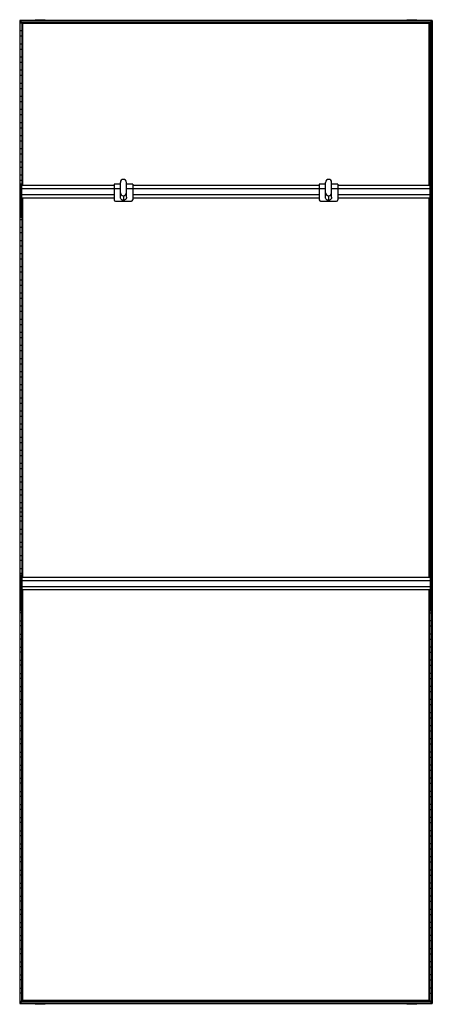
# Model space of a CAD drawing. Header units: millimetres. Extents: x -503 to 503, y -1202 to 1202.
import ezdxf

# ---------------------------------------------------------------- set-up
doc = ezdxf.new("R2010")
doc.units = ezdxf.units.MM

msp = doc.modelspace()

# ---------------------------------------------------------------- linework, layer by layer
at = {"color": 7, "linetype": 'Continuous', "lineweight": 25}
for p, q in [((-465, 1201.6), (-465, 1200)), ((-465, 1201.6), (-440.8, 1201.6)), ((-452.9, 1200), (-452.9, 1201.6)), ((-440.8, 1200), (-440.8, 1201.6)), ((440.8, 1201.6), (440.8, 1200)), ((440.8, 1201.6), (465, 1201.6)), ((452.9, 1200), (452.9, 1201.6)), ((465, 1200), (465, 1201.6)), ((-502.9, 1200), (-502.9, -1200)), ((502.9, 1200), (-502.9, 1200)), ((-502.5, 1199.7), (-502.5, -1199.7)), ((-502.5, 1199.7), (-501.7, 1198.8)), ((502.5, 1199.7), (-502.5, 1199.7)), ((-501.7, -1198.8), (-501.7, 1198.8)), ((501.7, 1198.8), (-501.7, 1198.8)), ((-501.4, -1198.5), (-501.4, 1198.5)), ((-497.6, 1194.8), (-501.4, 1198.5)), ((501.4, 1198.5), (-501.4, 1198.5)), ((-501.4, 1193.8), (-497.6, 1193.8)), ((-497.6, 1194.8), (-497.6, 797.2)), ((497.6, 1194.8), (-497.6, 1194.8)), ((-497.3, 1194.4), (-496.5, 1193.6)), ((497.3, 1194.4), (-497.3, 1194.4)), ((-497.3, 797.2), (-497.3, 1194.4)), ((496.5, 1193.6), (-496.5, 1193.6)), ((-496.5, 1193.6), (-496.5, 797.2)), ((-496.1, 797.2), (-496.1, 1193.2)), ((-495.4, 1192.5), (-496.1, 1193.2)), ((496.1, 1193.2), (-496.1, 1193.2)), ((-495.4, 797.2), (-495.4, 1192.5)), ((495.4, 1192.5), (-495.4, 1192.5)), ((495.4, 1192.5), (496.1, 1193.2)), ((495.4, 797.2), (495.4, 1192.5)), ((496.1, 797.2), (496.1, 1193.2)), ((497.3, 1194.4), (496.5, 1193.6)), ((496.5, 1193.6), (496.5, 797.2)), ((497.3, 797.2), (497.3, 1194.4)), ((497.6, 1194.8), (501.4, 1198.5)), ((497.6, 1194.8), (497.6, 797.2)), ((501.4, 1193.8), (497.6, 1193.8)), ((501.4, -1198.5), (501.4, 1198.5)), ((501.7, 1198.8), (502.5, 1199.7)), ((501.7, -1198.8), (501.7, 1198.8)), ((502.5, 1199.7), (502.5, -1199.7)), ((502.9, 1200), (502.9, -1200)), ((-497.6, 1174.2), (-501.4, 1174.2)), ((-501.4, 1161.8), (-497.6, 1161.8)), ((497.6, 1174.2), (501.4, 1174.2)), ((501.4, 1161.8), (497.6, 1161.8)), ((-497.6, 1142.2), (-501.4, 1142.2)), ((-501.4, 1129.8), (-497.6, 1129.8)), ((497.6, 1142.2), (501.4, 1142.2)), ((501.4, 1129.8), (497.6, 1129.8)), ((-497.6, 1110.2), (-501.4, 1110.2)), ((497.6, 1110.2), (501.4, 1110.2)), ((-501.4, 1097.8), (-497.6, 1097.8)), ((501.4, 1097.8), (497.6, 1097.8)), ((-497.6, 1078.2), (-501.4, 1078.2)), ((-501.4, 1065.8), (-497.6, 1065.8)), ((497.6, 1078.2), (501.4, 1078.2)), ((501.4, 1065.8), (497.6, 1065.8)), ((-497.6, 1046.2), (-501.4, 1046.2)), ((-501.4, 1033.8), (-497.6, 1033.8)), ((497.6, 1046.2), (501.4, 1046.2)), ((501.4, 1033.8), (497.6, 1033.8)), ((-497.6, 1014.2), (-501.4, 1014.2)), ((497.6, 1014.2), (501.4, 1014.2)), ((-501.4, 1001.8), (-497.6, 1001.8)), ((501.4, 1001.8), (497.6, 1001.8)), ((-497.6, 982.2), (-501.4, 982.2)), ((-501.4, 969.8), (-497.6, 969.8)), ((497.6, 982.2), (501.4, 982.2)), ((501.4, 969.8), (497.6, 969.8)), ((-497.6, 950.2), (-501.4, 950.2)), ((-501.4, 937.8), (-497.6, 937.8)), ((497.6, 950.2), (501.4, 950.2)), ((501.4, 937.8), (497.6, 937.8)), ((-497.6, 918.2), (-501.4, 918.2)), ((497.6, 918.2), (501.4, 918.2)), ((-501.4, 905.8), (-497.6, 905.8)), ((501.4, 905.8), (497.6, 905.8)), ((-497.6, 886.2), (-501.4, 886.2)), ((-501.4, 873.8), (-497.6, 873.8)), ((497.6, 886.2), (501.4, 886.2)), ((501.4, 873.8), (497.6, 873.8)), ((-497.6, 854.2), (-501.4, 854.2)), ((-501.4, 841.8), (-497.6, 841.8)), ((497.6, 854.2), (501.4, 854.2)), ((501.4, 841.8), (497.6, 841.8)), ((-497.6, 822.2), (-501.4, 822.2)), ((497.6, 822.2), (501.4, 822.2)), ((-501.4, 809.8), (-497.6, 809.8)), ((-498, 800.2), (-501, 800.2)), ((-501, 718.8), (-501, 800.2)), ((-498, 718.8), (-498, 800.2)), ((-272.5, 797.2), (-498, 797.2)), ((-257.5, 800.4), (-272.5, 800.4)), ((-272.5, 800.4), (-272.5, 761.7)), ((-257.5, 768.2), (-257.5, 804.3)), ((-242.5, 768.2), (-242.5, 804.3)), ((-227.5, 800.4), (-242.5, 800.4)), ((-227.5, 800.4), (-227.5, 761.7)), ((227.5, 797.2), (-227.5, 797.2)), ((242.5, 800.4), (227.5, 800.4)), ((227.5, 800.4), (227.5, 761.7)), ((242.5, 768.2), (242.5, 804.3)), ((257.5, 768.2), (257.5, 804.3)), ((272.5, 800.4), (257.5, 800.4)), ((272.5, 800.4), (272.5, 761.7)), ((498, 797.2), (272.5, 797.2)), ((501.4, 809.8), (497.6, 809.8)), ((501, 800.2), (498, 800.2)), ((498, 718.8), (498, 800.2)), ((501, 718.8), (501, 800.2)), ((-501, 790.2), (-501.4, 790.2)), ((-501.4, 777.8), (-501, 777.8)), ((-498, 791.2), (-501, 791.2)), ((-498, 789.7), (-257.5, 789.7)), ((-498, 774.7), (-272.5, 774.7)), ((-250, 771.9), (-250, 760.7)), ((-242.5, 789.7), (242.5, 789.7)), ((-227.5, 774.7), (227.5, 774.7)), ((250, 771.9), (250, 760.7)), ((257.5, 789.7), (498, 789.7)), ((272.5, 774.7), (498, 774.7)), ((501, 791.2), (498, 791.2)), ((501, 790.2), (501.4, 790.2)), ((501.4, 777.8), (501, 777.8)), ((-501, 758.2), (-501.4, 758.2)), ((-501.4, 745.8), (-501, 745.8)), ((-498, 763.3), (-501, 763.3)), ((-498, 759.5), (-501, 759.5)), ((-498, 767.2), (-272.5, 767.2)), ((-497.6, 758.2), (-498, 758.2)), ((-498, 745.8), (-497.6, 745.8)), ((-497.6, 767.2), (-497.6, -159.5)), ((-497.3, -159.5), (-497.3, 767.2)), ((-496.5, 767.2), (-496.5, -159.5)), ((-496.1, -159.5), (-496.1, 767.2)), ((-495.4, -159.5), (-495.4, 767.2)), ((-269.5, 758.7), (-230.5, 758.7)), ((-227.5, 767.2), (227.5, 767.2)), ((230.5, 758.7), (269.5, 758.7)), ((272.5, 767.2), (498, 767.2)), ((495.4, -159.5), (495.4, 767.2)), ((496.1, -159.5), (496.1, 767.2)), ((496.5, 767.2), (496.5, -159.5)), ((497.3, -159.5), (497.3, 767.2)), ((497.6, 767.2), (497.6, -159.5)), ((497.6, 758.2), (498, 758.2)), ((498, 745.8), (497.6, 745.8)), ((501, 763.3), (498, 763.3)), ((501, 759.5), (498, 759.5)), ((501, 758.2), (501.4, 758.2)), ((501.4, 745.8), (501, 745.8)), ((-501, 726.2), (-501.4, 726.2)), ((-498, 721.7), (-501, 721.7)), ((-497.6, 726.2), (-498, 726.2)), ((497.6, 726.2), (498, 726.2)), ((501, 721.7), (498, 721.7)), ((501, 726.2), (501.4, 726.2)), ((-501.4, 713.8), (-497.6, 713.8)), ((-498, 718.8), (-501, 718.8)), ((501.4, 713.8), (497.6, 713.8)), ((501, 718.8), (498, 718.8)), ((-497.6, 694.2), (-501.4, 694.2)), ((-501.4, 681.8), (-497.6, 681.8)), ((497.6, 694.2), (501.4, 694.2)), ((501.4, 681.8), (497.6, 681.8)), ((-497.6, 662.2), (-501.4, 662.2)), ((-501.4, 649.8), (-497.6, 649.8)), ((497.6, 662.2), (501.4, 662.2)), ((501.4, 649.8), (497.6, 649.8)), ((-497.6, 630.2), (-501.4, 630.2)), ((497.6, 630.2), (501.4, 630.2)), ((-501.4, 617.8), (-497.6, 617.8)), ((501.4, 617.8), (497.6, 617.8)), ((-497.6, 598.2), (-501.4, 598.2)), ((-501.4, 585.8), (-497.6, 585.8)), ((497.6, 598.2), (501.4, 598.2)), ((501.4, 585.8), (497.6, 585.8)), ((-497.6, 566.2), (-501.4, 566.2)), ((-501.4, 553.8), (-497.6, 553.8)), ((497.6, 566.2), (501.4, 566.2)), ((501.4, 553.8), (497.6, 553.8)), ((-497.6, 534.2), (-501.4, 534.2)), ((497.6, 534.2), (501.4, 534.2)), ((-501.4, 521.8), (-497.6, 521.8)), ((501.4, 521.8), (497.6, 521.8)), ((-497.6, 502.2), (-501.4, 502.2)), ((-501.4, 489.8), (-497.6, 489.8)), ((497.6, 502.2), (501.4, 502.2)), ((501.4, 489.8), (497.6, 489.8)), ((-497.6, 470.2), (-501.4, 470.2)), ((-501.4, 457.8), (-497.6, 457.8)), ((497.6, 470.2), (501.4, 470.2)), ((501.4, 457.8), (497.6, 457.8)), ((-497.6, 438.2), (-501.4, 438.2)), ((497.6, 438.2), (501.4, 438.2)), ((-501.4, 425.8), (-497.6, 425.8)), ((501.4, 425.8), (497.6, 425.8)), ((-497.6, 406.2), (-501.4, 406.2)), ((-501.4, 393.8), (-497.6, 393.8)), ((497.6, 406.2), (501.4, 406.2)), ((501.4, 393.8), (497.6, 393.8)), ((-497.6, 374.2), (-501.4, 374.2)), ((-501.4, 361.8), (-497.6, 361.8)), ((497.6, 374.2), (501.4, 374.2)), ((501.4, 361.8), (497.6, 361.8)), ((-497.6, 342.2), (-501.4, 342.2)), ((497.6, 342.2), (501.4, 342.2)), ((-501.4, 329.8), (-497.6, 329.8)), ((501.4, 329.8), (497.6, 329.8)), ((-497.6, 310.2), (-501.4, 310.2)), ((-501.4, 297.8), (-497.6, 297.8)), ((497.6, 310.2), (501.4, 310.2)), ((501.4, 297.8), (497.6, 297.8)), ((-497.6, 278.2), (-501.4, 278.2)), ((-501.4, 265.8), (-497.6, 265.8)), ((497.6, 278.2), (501.4, 278.2)), ((501.4, 265.8), (497.6, 265.8)), ((-497.6, 246.2), (-501.4, 246.2)), ((497.6, 246.2), (501.4, 246.2)), ((-501.4, 233.8), (-497.6, 233.8)), ((501.4, 233.8), (497.6, 233.8)), ((-497.6, 214.2), (-501.4, 214.2)), ((-501.4, 201.8), (-497.6, 201.8)), ((497.6, 214.2), (501.4, 214.2)), ((501.4, 201.8), (497.6, 201.8)), ((-497.6, 182.2), (-501.4, 182.2)), ((-501.4, 169.8), (-497.6, 169.8)), ((497.6, 182.2), (501.4, 182.2)), ((501.4, 169.8), (497.6, 169.8)), ((-497.6, 150.2), (-501.4, 150.2)), ((497.6, 150.2), (501.4, 150.2)), ((-501.4, 137.8), (-497.6, 137.8)), ((501.4, 137.8), (497.6, 137.8)), ((-497.6, 118.2), (-501.4, 118.2)), ((-501.4, 105.8), (-497.6, 105.8)), ((497.6, 118.2), (501.4, 118.2)), ((501.4, 105.8), (497.6, 105.8)), ((-497.6, 86.2), (-501.4, 86.2)), ((-501.4, 73.8), (-497.6, 73.8)), ((497.6, 86.2), (501.4, 86.2)), ((501.4, 73.8), (497.6, 73.8)), ((-497.6, 54.2), (-501.4, 54.2)), ((497.6, 54.2), (501.4, 54.2)), ((-501.4, 41.8), (-497.6, 41.8)), ((501.4, 41.8), (497.6, 41.8)), ((-502.9, 0), (-495.4, 0)), ((-497.6, 22.2), (-501.4, 22.2)), ((-501.4, 9.8), (-497.6, 9.8)), ((502.9, 0), (495.4, 0)), ((497.6, 22.2), (501.4, 22.2)), ((501.4, 9.8), (497.6, 9.8)), ((-501.4, -9.8), (-497.6, -9.8)), ((-497.6, -22.2), (-501.4, -22.2)), ((501.4, -9.8), (497.6, -9.8)), ((497.6, -22.2), (501.4, -22.2)), ((-501.4, -41.8), (-497.6, -41.8)), ((501.4, -41.8), (497.6, -41.8)), ((-497.6, -54.2), (-501.4, -54.2)), ((497.6, -54.2), (501.4, -54.2)), ((-501.4, -73.8), (-497.6, -73.8)), ((-497.6, -86.2), (-501.4, -86.2)), ((501.4, -73.8), (497.6, -73.8)), ((497.6, -86.2), (501.4, -86.2)), ((-501.4, -105.8), (-497.6, -105.8)), ((-497.6, -118.2), (-501.4, -118.2)), ((501.4, -105.8), (497.6, -105.8)), ((497.6, -118.2), (501.4, -118.2)), ((-501.4, -137.8), (-497.6, -137.8)), ((501.4, -137.8), (497.6, -137.8)), ((-497.6, -150.2), (-501.4, -150.2)), ((-498, -154.5), (-501, -154.5)), ((-501, -154.5), (-501, -241.2)), ((-498, -164.3), (-501, -164.3)), ((-498, -154.5), (-498, -241.2)), ((498, -159.5), (-498, -159.5)), ((-498, -166.9), (498, -166.9)), ((497.6, -150.2), (501.4, -150.2)), ((501, -154.5), (498, -154.5)), ((498, -154.5), (498, -241.2)), ((501, -164.3), (498, -164.3)), ((501, -154.5), (501, -241.2)), ((-501.4, -169.8), (-501, -169.8)), ((-501, -182.2), (-501.4, -182.2)), ((-498, -184.3), (-501, -184.3)), ((-498, -184.5), (-501, -184.5)), ((-498, -181.9), (498, -181.9)), ((-498, -189.5), (498, -189.5)), ((-497.6, -1194.8), (-497.6, -189.5)), ((-497.3, -189.5), (-497.3, -1194.4)), ((-496.5, -1193.6), (-496.5, -189.5)), ((-496.1, -189.5), (-496.1, -1193.2)), ((-495.4, -1192.5), (-495.4, -189.5)), ((495.4, -1192.5), (495.4, -189.5)), ((496.1, -189.5), (496.1, -1193.2)), ((496.5, -1193.6), (496.5, -189.5)), ((497.3, -189.5), (497.3, -1194.4)), ((497.6, -1194.8), (497.6, -189.5)), ((501, -184.3), (498, -184.3)), ((501, -184.5), (498, -184.5)), ((501.4, -169.8), (501, -169.8)), ((501, -182.2), (501.4, -182.2)), ((-501.4, -201.8), (-501, -201.8)), ((-501, -214.2), (-501.4, -214.2)), ((-498, -194.5), (-501, -194.5)), ((-498, -198.9), (-501, -198.9)), ((-498, -202.5), (-501, -202.5)), ((-498, -201.8), (-497.6, -201.8)), ((-497.6, -214.2), (-498, -214.2)), ((498, -201.8), (497.6, -201.8)), ((497.6, -214.2), (498, -214.2)), ((501, -194.5), (498, -194.5)), ((501, -198.9), (498, -198.9)), ((501, -202.5), (498, -202.5)), ((501.4, -201.8), (501, -201.8)), ((501, -214.2), (501.4, -214.2)), ((-501.4, -233.8), (-501, -233.8)), ((-498, -237.6), (-501, -237.6)), ((-498, -233.8), (-497.6, -233.8)), ((498, -233.8), (497.6, -233.8)), ((501, -237.6), (498, -237.6)), ((501.4, -233.8), (501, -233.8)), ((-497.6, -246.2), (-501.4, -246.2)), ((-498, -241.2), (-501, -241.2)), ((497.6, -246.2), (501.4, -246.2)), ((501, -241.2), (498, -241.2)), ((-501.4, -265.8), (-497.6, -265.8)), ((-497.6, -278.2), (-501.4, -278.2)), ((501.4, -265.8), (497.6, -265.8)), ((497.6, -278.2), (501.4, -278.2)), ((-501.4, -297.8), (-497.6, -297.8)), ((-497.6, -310.2), (-501.4, -310.2)), ((501.4, -297.8), (497.6, -297.8)), ((497.6, -310.2), (501.4, -310.2)), ((-501.4, -329.8), (-497.6, -329.8)), ((501.4, -329.8), (497.6, -329.8)), ((-497.6, -342.2), (-501.4, -342.2)), ((497.6, -342.2), (501.4, -342.2)), ((-501.4, -361.8), (-497.6, -361.8)), ((-497.6, -374.2), (-501.4, -374.2)), ((501.4, -361.8), (497.6, -361.8)), ((497.6, -374.2), (501.4, -374.2)), ((-501.4, -393.8), (-497.6, -393.8)), ((-497.6, -406.2), (-501.4, -406.2)), ((501.4, -393.8), (497.6, -393.8)), ((497.6, -406.2), (501.4, -406.2)), ((-501.4, -425.8), (-497.6, -425.8)), ((501.4, -425.8), (497.6, -425.8)), ((-497.6, -438.2), (-501.4, -438.2)), ((497.6, -438.2), (501.4, -438.2)), ((-501.4, -457.8), (-497.6, -457.8)), ((-497.6, -470.2), (-501.4, -470.2)), ((501.4, -457.8), (497.6, -457.8)), ((497.6, -470.2), (501.4, -470.2)), ((-501.4, -489.8), (-497.6, -489.8)), ((-497.6, -502.2), (-501.4, -502.2)), ((501.4, -489.8), (497.6, -489.8)), ((497.6, -502.2), (501.4, -502.2)), ((-501.4, -521.8), (-497.6, -521.8)), ((501.4, -521.8), (497.6, -521.8)), ((-497.6, -534.2), (-501.4, -534.2)), ((497.6, -534.2), (501.4, -534.2)), ((-501.4, -553.8), (-497.6, -553.8)), ((-497.6, -566.2), (-501.4, -566.2)), ((501.4, -553.8), (497.6, -553.8)), ((497.6, -566.2), (501.4, -566.2)), ((-501.4, -585.8), (-497.6, -585.8)), ((-497.6, -598.2), (-501.4, -598.2)), ((501.4, -585.8), (497.6, -585.8)), ((497.6, -598.2), (501.4, -598.2)), ((-501.4, -617.8), (-497.6, -617.8)), ((501.4, -617.8), (497.6, -617.8)), ((-497.6, -630.2), (-501.4, -630.2)), ((497.6, -630.2), (501.4, -630.2)), ((-501.4, -649.8), (-497.6, -649.8)), ((-497.6, -662.2), (-501.4, -662.2)), ((501.4, -649.8), (497.6, -649.8)), ((497.6, -662.2), (501.4, -662.2)), ((-501.4, -681.8), (-497.6, -681.8)), ((-497.6, -694.2), (-501.4, -694.2)), ((501.4, -681.8), (497.6, -681.8)), ((497.6, -694.2), (501.4, -694.2)), ((-501.4, -713.8), (-497.6, -713.8)), ((501.4, -713.8), (497.6, -713.8)), ((-497.6, -726.2), (-501.4, -726.2)), ((497.6, -726.2), (501.4, -726.2)), ((-501.4, -745.8), (-497.6, -745.8)), ((-497.6, -758.2), (-501.4, -758.2)), ((501.4, -745.8), (497.6, -745.8)), ((497.6, -758.2), (501.4, -758.2)), ((-501.4, -777.8), (-497.6, -777.8)), ((-497.6, -790.2), (-501.4, -790.2)), ((501.4, -777.8), (497.6, -777.8)), ((497.6, -790.2), (501.4, -790.2)), ((-501.4, -809.8), (-497.6, -809.8)), ((501.4, -809.8), (497.6, -809.8)), ((-497.6, -822.2), (-501.4, -822.2)), ((497.6, -822.2), (501.4, -822.2)), ((-501.4, -841.8), (-497.6, -841.8)), ((-497.6, -854.2), (-501.4, -854.2)), ((501.4, -841.8), (497.6, -841.8)), ((497.6, -854.2), (501.4, -854.2)), ((-501.4, -873.8), (-497.6, -873.8)), ((-497.6, -886.2), (-501.4, -886.2)), ((501.4, -873.8), (497.6, -873.8)), ((497.6, -886.2), (501.4, -886.2)), ((-501.4, -905.8), (-497.6, -905.8)), ((501.4, -905.8), (497.6, -905.8)), ((-497.6, -918.2), (-501.4, -918.2)), ((497.6, -918.2), (501.4, -918.2)), ((-501.4, -937.8), (-497.6, -937.8)), ((-497.6, -950.2), (-501.4, -950.2)), ((501.4, -937.8), (497.6, -937.8)), ((497.6, -950.2), (501.4, -950.2)), ((-501.4, -969.8), (-497.6, -969.8)), ((-497.6, -982.2), (-501.4, -982.2)), ((501.4, -969.8), (497.6, -969.8)), ((497.6, -982.2), (501.4, -982.2)), ((-501.4, -1001.8), (-497.6, -1001.8)), ((501.4, -1001.8), (497.6, -1001.8)), ((-497.6, -1014.2), (-501.4, -1014.2)), ((497.6, -1014.2), (501.4, -1014.2)), ((-501.4, -1033.8), (-497.6, -1033.8)), ((-497.6, -1046.2), (-501.4, -1046.2)), ((501.4, -1033.8), (497.6, -1033.8)), ((497.6, -1046.2), (501.4, -1046.2)), ((-501.4, -1065.8), (-497.6, -1065.8)), ((-497.6, -1078.2), (-501.4, -1078.2)), ((501.4, -1065.8), (497.6, -1065.8)), ((497.6, -1078.2), (501.4, -1078.2)), ((-501.4, -1097.8), (-497.6, -1097.8)), ((501.4, -1097.8), (497.6, -1097.8)), ((-497.6, -1110.2), (-501.4, -1110.2)), ((497.6, -1110.2), (501.4, -1110.2)), ((-501.4, -1129.8), (-497.6, -1129.8)), ((-497.6, -1142.2), (-501.4, -1142.2)), ((501.4, -1129.8), (497.6, -1129.8)), ((497.6, -1142.2), (501.4, -1142.2)), ((-501.4, -1161.8), (-497.6, -1161.8)), ((-497.6, -1174.2), (-501.4, -1174.2)), ((501.4, -1161.8), (497.6, -1161.8)), ((497.6, -1174.2), (501.4, -1174.2)), ((-502.9, -1200), (502.9, -1200)), ((-502.5, -1199.7), (-501.7, -1198.8)), ((-502.5, -1199.7), (502.5, -1199.7)), ((-501.7, -1198.8), (501.7, -1198.8)), ((-501.4, -1193.8), (-497.6, -1193.8)), ((-497.6, -1194.8), (-501.4, -1198.5)), ((-501.4, -1198.5), (501.4, -1198.5)), ((-497.6, -1194.8), (497.6, -1194.8)), ((-497.3, -1194.4), (-496.5, -1193.6)), ((-497.3, -1194.4), (497.3, -1194.4)), ((-496.5, -1193.6), (496.5, -1193.6)), ((-495.4, -1192.5), (-496.1, -1193.2)), ((-496.1, -1193.2), (496.1, -1193.2)), ((495.4, -1192.5), (-495.4, -1192.5)), ((-465, -1200), (-465, -1201.6)), ((-440.8, -1201.6), (-465, -1201.6)), ((-459.5, -1200), (-459.5, -1201.6)), ((-440.8, -1201.6), (-440.8, -1200)), ((440.8, -1200), (440.8, -1201.6)), ((465, -1201.6), (440.8, -1201.6)), ((446.3, -1200), (446.3, -1201.6)), ((465, -1201.6), (465, -1200)), ((495.4, -1192.5), (496.1, -1193.2)), ((497.3, -1194.4), (496.5, -1193.6)), ((501.4, -1193.8), (497.6, -1193.8)), ((497.6, -1194.8), (501.4, -1198.5)), ((501.7, -1198.8), (502.5, -1199.7))]:
    msp.add_line(p, q, dxfattribs=at)
for centre, radius, start, end in [((-250, 804.3), 7.5, 89.9825, 179.9825), ((-250, 804.3), 7.5, 0.0175, 90.0175), ((250, 804.3), 7.5, 89.9825, 179.9825), ((250, 804.3), 7.5, 0.0175, 90.0175), ((-250, 779.4), 7.5, 180.0175, 270.0175), ((-250, 779.3), 7.5, 180.0175, 270.0175), ((-250, 779.4), 7.5, 269.9825, 359.9825), ((-250, 779.3), 7.5, 269.9825, 359.9825), ((250, 779.4), 7.5, 180.0175, 270.0175), ((250, 779.3), 7.5, 180.0175, 270.0175), ((250, 779.4), 7.5, 269.9825, 359.9825), ((250, 779.3), 7.5, 269.9825, 359.9825), ((-269.5, 761.7), 3, 180, 270), ((-230.5, 761.7), 3, 270, 360), ((230.5, 761.7), 3, 180, 270), ((269.5, 761.7), 3, 270, 360)]:
    msp.add_arc(centre, radius, start, end, dxfattribs=at)
for points, knots in [([(-502.5, 1199.7), (-502.6, 1199.7), (-502.7, 1199.8), (-502.8, 1199.9), (-502.8, 1200), (-502.9, 1200), (-502.9, 1200), (-502.9, 1200)], [0, 0, 0, 0, 0.31012, 0.616121, 0.758896, 0.886022, 1, 1, 1, 1]), ([(-502.5, 1199.7), (-502.6, 1199.7), (-502.6, 1199.7), (-502.7, 1199.8), (-502.7, 1199.9), (-502.8, 1199.9), (-502.8, 1200), (-502.9, 1200), (-502.9, 1200), (-502.9, 1200)], [0, 0, 0, 0, 0.25, 0.25, 0.5, 0.5, 0.75, 0.75, 1, 1, 1, 1]), ([(-501.4, 1198.5), (-501.4, 1198.5), (-501.4, 1198.5), (-501.4, 1198.6), (-501.5, 1198.6), (-501.6, 1198.7), (-501.7, 1198.8), (-501.7, 1198.8)], [0, 0, 0, 0, 0.146754, 0.316126, 0.510248, 0.757793, 1, 1, 1, 1]), ([(-501.4, 1198.5), (-501.4, 1198.5), (-501.4, 1198.5), (-501.4, 1198.5), (-501.4, 1198.6), (-501.5, 1198.6), (-501.5, 1198.7), (-501.6, 1198.8), (-501.7, 1198.8), (-501.7, 1198.8)], [0, 0, 0, 0, 0.25, 0.25, 0.5, 0.5, 0.75, 0.75, 1, 1, 1, 1]), ([(-497.3, 1194.4), (-497.3, 1194.4), (-497.4, 1194.5), (-497.5, 1194.7), (-497.6, 1194.7), (-497.6, 1194.7), (-497.6, 1194.7), (-497.6, 1194.8)], [0, 0, 0, 0, 0.31012, 0.616121, 0.758896, 0.886022, 1, 1, 1, 1]), ([(-497.3, 1194.4), (-497.3, 1194.4), (-497.4, 1194.5), (-497.4, 1194.6), (-497.5, 1194.6), (-497.6, 1194.7), (-497.6, 1194.7), (-497.6, 1194.7), (-497.6, 1194.8), (-497.6, 1194.8)], [0, 0, 0, 0, 0.25, 0.25, 0.5, 0.5, 0.75, 0.75, 1, 1, 1, 1]), ([(-496.1, 1193.2), (-496.1, 1193.3), (-496.1, 1193.3), (-496.2, 1193.3), (-496.3, 1193.4), (-496.4, 1193.5), (-496.4, 1193.6), (-496.5, 1193.6)], [0, 0, 0, 0, 0.146754, 0.316126, 0.510248, 0.757793, 1, 1, 1, 1]), ([(-496.1, 1193.2), (-496.1, 1193.2), (-496.1, 1193.3), (-496.2, 1193.3), (-496.2, 1193.3), (-496.3, 1193.4), (-496.3, 1193.4), (-496.4, 1193.5), (-496.4, 1193.6), (-496.5, 1193.6)], [0, 0, 0, 0, 0.25, 0.25, 0.5, 0.5, 0.75, 0.75, 1, 1, 1, 1]), ([(496.1, 1193.2), (496.1, 1193.3), (496.1, 1193.3), (496.2, 1193.3), (496.3, 1193.4), (496.4, 1193.5), (496.4, 1193.6), (496.5, 1193.6)], [0, 0, 0, 0, 0.146754, 0.316126, 0.510248, 0.757793, 1, 1, 1, 1]), ([(496.1, 1193.2), (496.1, 1193.2), (496.1, 1193.3), (496.2, 1193.3), (496.2, 1193.3), (496.3, 1193.4), (496.3, 1193.4), (496.4, 1193.5), (496.4, 1193.6), (496.5, 1193.6)], [0, 0, 0, 0, 0.25, 0.25, 0.5, 0.5, 0.75, 0.75, 1, 1, 1, 1]), ([(497.3, 1194.4), (497.3, 1194.4), (497.4, 1194.5), (497.5, 1194.7), (497.6, 1194.7), (497.6, 1194.7), (497.6, 1194.7), (497.6, 1194.8)], [0, 0, 0, 0, 0.31012, 0.616121, 0.758896, 0.886022, 1, 1, 1, 1]), ([(497.3, 1194.4), (497.3, 1194.4), (497.4, 1194.5), (497.4, 1194.6), (497.5, 1194.6), (497.6, 1194.7), (497.6, 1194.7), (497.6, 1194.7), (497.6, 1194.8), (497.6, 1194.8)], [0, 0, 0, 0, 0.25, 0.25, 0.5, 0.5, 0.75, 0.75, 1, 1, 1, 1]), ([(501.4, 1198.5), (501.4, 1198.5), (501.4, 1198.5), (501.4, 1198.6), (501.5, 1198.6), (501.6, 1198.7), (501.7, 1198.8), (501.7, 1198.8)], [0, 0, 0, 0, 0.146754, 0.316126, 0.510248, 0.757793, 1, 1, 1, 1]), ([(501.4, 1198.5), (501.4, 1198.5), (501.4, 1198.5), (501.4, 1198.5), (501.4, 1198.6), (501.5, 1198.6), (501.5, 1198.7), (501.6, 1198.8), (501.7, 1198.8), (501.7, 1198.8)], [0, 0, 0, 0, 0.25, 0.25, 0.5, 0.5, 0.75, 0.75, 1, 1, 1, 1]), ([(502.5, 1199.7), (502.6, 1199.7), (502.7, 1199.8), (502.8, 1199.9), (502.8, 1200), (502.9, 1200), (502.9, 1200), (502.9, 1200)], [0, 0, 0, 0, 0.3101202, 0.6161208, 0.7588957, 0.8860224, 1, 1, 1, 1]), ([(502.5, 1199.7), (502.6, 1199.7), (502.6, 1199.7), (502.7, 1199.8), (502.7, 1199.9), (502.8, 1199.9), (502.8, 1200), (502.9, 1200), (502.9, 1200), (502.9, 1200)], [0, 0, 0, 0, 0.25, 0.25, 0.5, 0.5, 0.75, 0.75, 1, 1, 1, 1]), ([(-250, 760.7), (-250.7, 760.7), (-252.1, 760.9), (-254.2, 761.8), (-256, 763.4), (-257.3, 765.7), (-257.4, 767.4), (-257.5, 768.2)], [0, 0, 0, 0, 0.176761, 0.367059, 0.563454, 0.790215, 1, 1, 1, 1]), ([(-242.5, 768.2), (-242.6, 767.5), (-242.7, 766.1), (-243.6, 764), (-245.2, 762.2), (-247.5, 760.9), (-249.2, 760.8), (-250, 760.7)], [0, 0, 0, 0, 0.176865, 0.367239, 0.563648, 0.790336, 1, 1, 1, 1]), ([(250, 760.7), (249.3, 760.7), (247.9, 760.9), (245.8, 761.8), (244, 763.4), (242.7, 765.7), (242.6, 767.4), (242.5, 768.2)], [0, 0, 0, 0, 0.176761, 0.367059, 0.563454, 0.790215, 1, 1, 1, 1]), ([(257.5, 768.2), (257.4, 767.5), (257.3, 766.1), (256.4, 764), (254.8, 762.2), (252.5, 760.9), (250.8, 760.8), (250, 760.7)], [0, 0, 0, 0, 0.176865, 0.367239, 0.563648, 0.790336, 1, 1, 1, 1]), ([(-502.5, -1199.7), (-502.6, -1199.7), (-502.7, -1199.8), (-502.8, -1199.9), (-502.8, -1200), (-502.9, -1200), (-502.9, -1200), (-502.9, -1200)], [0, 0, 0, 0, 0.31012, 0.616121, 0.758896, 0.886022, 1, 1, 1, 1]), ([(-502.5, -1199.7), (-502.6, -1199.7), (-502.7, -1199.8), (-502.8, -1199.9), (-502.8, -1200), (-502.9, -1200), (-502.9, -1200), (-502.9, -1200)], [0, 0, 0, 0, 0.31012, 0.616121, 0.758896, 0.886022, 1, 1, 1, 1]), ([(-501.4, -1198.5), (-501.4, -1198.5), (-501.4, -1198.5), (-501.4, -1198.6), (-501.5, -1198.6), (-501.6, -1198.7), (-501.7, -1198.8), (-501.7, -1198.8)], [0, 0, 0, 0, 0.146754, 0.316126, 0.510248, 0.757793, 1, 1, 1, 1]), ([(-501.4, -1198.5), (-501.4, -1198.5), (-501.4, -1198.5), (-501.4, -1198.6), (-501.5, -1198.6), (-501.6, -1198.7), (-501.7, -1198.8), (-501.7, -1198.8)], [0, 0, 0, 0, 0.146754, 0.316126, 0.510248, 0.757793, 1, 1, 1, 1]), ([(-497.3, -1194.4), (-497.3, -1194.4), (-497.4, -1194.5), (-497.5, -1194.7), (-497.6, -1194.7), (-497.6, -1194.7), (-497.6, -1194.7), (-497.6, -1194.8)], [0, 0, 0, 0, 0.31012, 0.616121, 0.758896, 0.886022, 1, 1, 1, 1]), ([(-497.3, -1194.4), (-497.3, -1194.4), (-497.4, -1194.5), (-497.5, -1194.7), (-497.6, -1194.7), (-497.6, -1194.7), (-497.6, -1194.7), (-497.6, -1194.8)], [0, 0, 0, 0, 0.31012, 0.616121, 0.758896, 0.886022, 1, 1, 1, 1]), ([(-496.1, -1193.2), (-496.1, -1193.3), (-496.1, -1193.3), (-496.2, -1193.3), (-496.3, -1193.4), (-496.4, -1193.5), (-496.4, -1193.6), (-496.5, -1193.6)], [0, 0, 0, 0, 0.146754, 0.316126, 0.510248, 0.757793, 1, 1, 1, 1]), ([(-496.1, -1193.2), (-496.1, -1193.3), (-496.1, -1193.3), (-496.2, -1193.3), (-496.3, -1193.4), (-496.4, -1193.5), (-496.4, -1193.6), (-496.5, -1193.6)], [0, 0, 0, 0, 0.146754, 0.316126, 0.510248, 0.757793, 1, 1, 1, 1]), ([(496.1, -1193.2), (496.1, -1193.3), (496.1, -1193.3), (496.2, -1193.3), (496.3, -1193.4), (496.4, -1193.5), (496.4, -1193.6), (496.5, -1193.6)], [0, 0, 0, 0, 0.146754, 0.316126, 0.510248, 0.757793, 1, 1, 1, 1]), ([(496.1, -1193.2), (496.1, -1193.3), (496.1, -1193.3), (496.2, -1193.3), (496.3, -1193.4), (496.4, -1193.5), (496.4, -1193.6), (496.5, -1193.6)], [0, 0, 0, 0, 0.146754, 0.316126, 0.510248, 0.757793, 1, 1, 1, 1]), ([(497.3, -1194.4), (497.3, -1194.4), (497.4, -1194.5), (497.5, -1194.7), (497.6, -1194.7), (497.6, -1194.7), (497.6, -1194.7), (497.6, -1194.8)], [0, 0, 0, 0, 0.31012, 0.616121, 0.758896, 0.886022, 1, 1, 1, 1]), ([(497.3, -1194.4), (497.3, -1194.4), (497.4, -1194.5), (497.5, -1194.7), (497.6, -1194.7), (497.6, -1194.7), (497.6, -1194.7), (497.6, -1194.8)], [0, 0, 0, 0, 0.31012, 0.616121, 0.758896, 0.886022, 1, 1, 1, 1]), ([(501.4, -1198.5), (501.4, -1198.5), (501.4, -1198.5), (501.4, -1198.6), (501.5, -1198.6), (501.6, -1198.7), (501.7, -1198.8), (501.7, -1198.8)], [0, 0, 0, 0, 0.146754, 0.316126, 0.510248, 0.757793, 1, 1, 1, 1]), ([(501.4, -1198.5), (501.4, -1198.5), (501.4, -1198.5), (501.4, -1198.6), (501.5, -1198.6), (501.6, -1198.7), (501.7, -1198.8), (501.7, -1198.8)], [0, 0, 0, 0, 0.146754, 0.316126, 0.510248, 0.757793, 1, 1, 1, 1]), ([(502.5, -1199.7), (502.6, -1199.7), (502.7, -1199.8), (502.8, -1199.9), (502.8, -1200), (502.9, -1200), (502.9, -1200), (502.9, -1200)], [0, 0, 0, 0, 0.31012, 0.616121, 0.758896, 0.886022, 1, 1, 1, 1]), ([(502.5, -1199.7), (502.6, -1199.7), (502.7, -1199.8), (502.8, -1199.9), (502.8, -1200), (502.9, -1200), (502.9, -1200), (502.9, -1200)], [0, 0, 0, 0, 0.31012, 0.616121, 0.758896, 0.886022, 1, 1, 1, 1])]:
    msp.add_open_spline(points, degree=3, knots=knots, dxfattribs=at)

doc.saveas('drawing.dxf')
